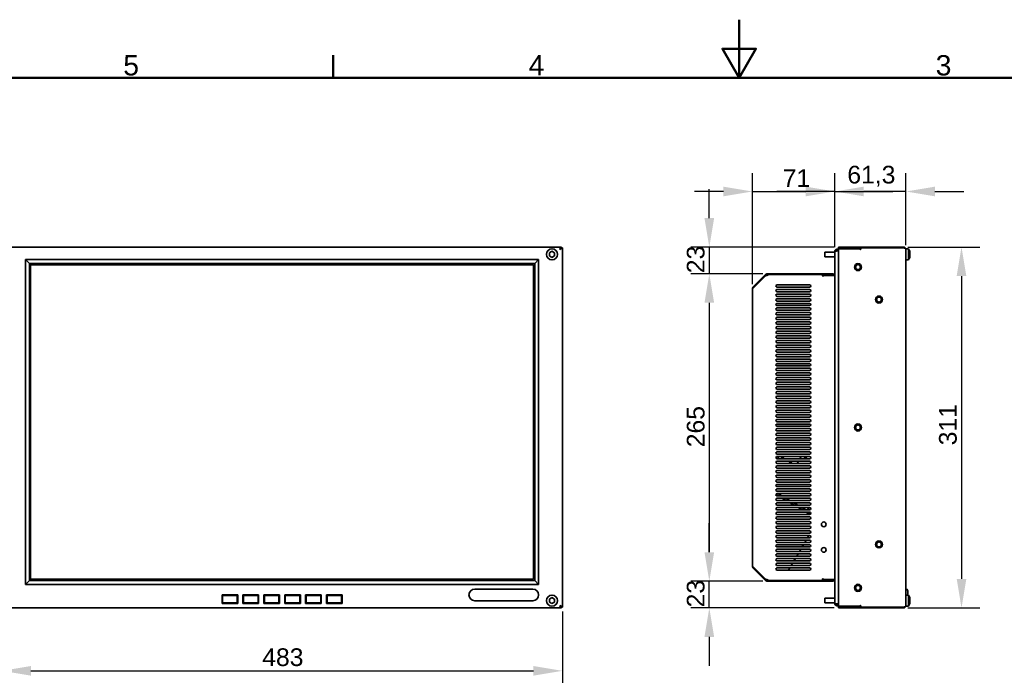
# Model space of a CAD drawing. Header units: millimetres. Extents: x 0 to 2100, y 0 to 1485.
# Tile 11 of 15: x 430 to 1278, y 920 to 1485. Entities that reach past the tile are written whole.
import ezdxf

# ---------------------------------------------------------------- set-up
doc = ezdxf.new("R2010")
doc.units = ezdxf.units.MM
doc.header["$LTSCALE"] = 5
for name, color, linetype, lineweight in [('Bemaßungen(ISO)', 7, 'Continuous', 18), ('Rahmen_0', 7, 'Continuous', 50), ('Rahmen_2', 7, 'Continuous', 50), ('Sichtbare Kanten(ISO)', 7, 'Continuous', 35)]:
    doc.layers.add(name, color=color, linetype=linetype, lineweight=lineweight)
doc.styles.add('Aktuell-BSI', font='arial.ttf')
doc.styles.add('Aktuell-ISOGroßer Text', font='arial.ttf')
doc.dimstyles.new('X.XXXGroßer Text', dxfattribs={"dimscale": 5, "dimtxt": 3.048, "dimasz": 5, "dimexe": 3.175, "dimexo": 0.75, "dimgap": 0.762, "dimtad": 1, "dimdec": 1, "dimrnd": 1e-08, "dimzin": 12, "dimtxsty": 'Aktuell-ISOGroßer Text', "dimcen": 0.09, "dimdle": 10, "dimclrd": 256, "dimclre": 256, "dimclrt": 7, "dimadec": 0, "dimazin": 3, "dimtfac": 0.656168, "dimtdec": 1, "dimtmove": 0, "dimatfit": 3, "dimfxl": 1, "dimtolj": 1, "dimlwd": 25, "dimlwe": 25, "dimarcsym": 0})

# ---------------------------------------------------------------- blocks, each defined once
blk = doc.blocks.new('Ränder Standardrahmen')
at = {"layer": 'Rahmen_0'}
blk.add_line((140, 287), (140, 290.9), dxfattribs=at)
at = {"layer": 'Rahmen_0', "flags": 128}
for points in [[(210, 297), (210, 287), (207.11, 292), (212.89, 292), (210, 287)], [(10, 10), (10, 287), (410, 287), (410, 10), (10, 10)]]:
    blk.add_lwpolyline(points, dxfattribs=at)
at = {"layer": 'Rahmen_2', "char_height": 3.5, "attachment_point": 7, "style": 'Aktuell-BSI'}
for s, insert in [('5', (103.85, 287.34)), ('4', (173.71, 287.4)), ('3', (243.86, 287.34))]:
    blk.add_mtext(s, dxfattribs=dict(at, insert=insert))
blk = doc.blocks.new('*D6')
at = {"layer": 'Bemaßungen(ISO)', "color": 250, "linetype": 'Continuous', "lineweight": 25, "true_color": 0x3f3f3f, "transparency": 16777216}
for p, q in [((414.65, 975.03), (414.65, 907.91)), ((897.65, 975.03), (897.65, 907.91)), ((439.65, 923.79), (872.65, 923.79))]:
    blk.add_line(p, q, dxfattribs=at)
at = {"layer": 'Bemaßungen(ISO)', "color": 250, "linetype": 'Continuous', "true_color": 0x3f3f3f, "transparency": 16777216}
for points in [[(439.65, 927.95), (439.65, 919.62), (414.65, 923.79)], [(872.65, 927.95), (872.65, 919.62), (897.65, 923.79)]]:
    blk.add_solid(points, dxfattribs=at)
at = {"layer": 'Defpoints', "color": 0, "linetype": 'Continuous', "transparency": 16777216}
for p in [(414.65, 978.78), (897.65, 978.78), (897.65, 923.79)]:
    blk.add_point(p, dxfattribs=at)
at = {"layer": 'Bemaßungen(ISO)', "color": 7, "linetype": 'Continuous', "lineweight": 25, "transparency": 16777216, "insert": (639.01, 943.17), "char_height": 15.24, "attachment_point": 1, "style": 'Aktuell-ISOGroßer Text'}
blk.add_mtext('\\A1;483', dxfattribs=at)
blk = doc.blocks.new('*D8')
at = {"layer": 'Bemaßungen(ISO)', "color": 250, "linetype": 'Continuous', "lineweight": 25, "true_color": 0x3f3f3f, "transparency": 16777216}
for p, q in [((1195.32, 1289.03), (1257.45, 1289.03)), ((1241.57, 1264.03), (1241.57, 1003.03)), ((1195.32, 978.03), (1257.45, 978.03))]:
    blk.add_line(p, q, dxfattribs=at)
at = {"layer": 'Bemaßungen(ISO)', "color": 250, "linetype": 'Continuous', "true_color": 0x3f3f3f, "transparency": 16777216}
for points in [[(1237.41, 1264.03), (1245.74, 1264.03), (1241.57, 1289.03)], [(1237.41, 1003.03), (1245.74, 1003.03), (1241.57, 978.03)]]:
    blk.add_solid(points, dxfattribs=at)
at = {"layer": 'Defpoints', "color": 0, "linetype": 'Continuous', "transparency": 16777216}
for p in [(1191.57, 1289.03), (1191.57, 978.03), (1241.57, 978.03)]:
    blk.add_point(p, dxfattribs=at)
at = {"layer": 'Bemaßungen(ISO)', "color": 7, "linetype": 'Continuous', "lineweight": 25, "transparency": 16777216, "insert": (1222.19, 1118.17), "char_height": 15.24, "attachment_point": 1, "rotation": 90, "style": 'Aktuell-ISOGroßer Text'}
blk.add_mtext('\\A1;311', dxfattribs=at)
blk = doc.blocks.new('*D9')
at = {"layer": 'Bemaßungen(ISO)', "color": 250, "linetype": 'Continuous', "lineweight": 25, "true_color": 0x3f3f3f, "transparency": 16777216}
for p, q in [((1132.37, 1288.88), (1132.37, 1352.81)), ((1193.67, 1290.68), (1193.67, 1352.81)), ((1107.37, 1336.93), (1082.37, 1336.93)), ((1132.37, 1336.93), (1157.37, 1336.93)), ((1168.67, 1336.93), (1157.37, 1336.93)), ((1193.67, 1336.93), (1168.67, 1336.93)), ((1218.67, 1336.93), (1243.67, 1336.93))]:
    blk.add_line(p, q, dxfattribs=at)
at = {"layer": 'Bemaßungen(ISO)', "color": 250, "linetype": 'Continuous', "true_color": 0x3f3f3f, "transparency": 16777216}
for points in [[(1107.37, 1341.1), (1107.37, 1332.77), (1132.37, 1336.93)], [(1218.67, 1341.1), (1218.67, 1332.77), (1193.67, 1336.93)]]:
    blk.add_solid(points, dxfattribs=at)
at = {"layer": 'Defpoints', "color": 0, "linetype": 'Continuous', "transparency": 16777216}
for p in [(1132.37, 1336.93), (1132.37, 1285.13), (1193.67, 1286.93)]:
    blk.add_point(p, dxfattribs=at)
at = {"layer": 'Bemaßungen(ISO)', "color": 7, "linetype": 'Continuous', "lineweight": 25, "transparency": 16777216, "insert": (1143.19, 1359.06), "char_height": 15.24, "attachment_point": 1, "style": 'Aktuell-ISOGroßer Text'}
blk.add_mtext('\\A1;61,3', dxfattribs=at)
blk = doc.blocks.new('*D10')
at = {"layer": 'Bemaßungen(ISO)', "color": 250, "linetype": 'Continuous', "lineweight": 25, "true_color": 0x3f3f3f, "transparency": 16777216}
for p, q in [((1061.37, 1256.91), (1061.37, 1352.81)), ((1132.37, 1288.88), (1132.37, 1352.81)), ((1036.37, 1336.93), (1011.37, 1336.93)), ((1061.37, 1336.93), (1086.37, 1336.93)), ((1086.37, 1336.93), (1107.37, 1336.93)), ((1132.37, 1336.93), (1107.37, 1336.93)), ((1157.37, 1336.93), (1182.37, 1336.93))]:
    blk.add_line(p, q, dxfattribs=at)
at = {"layer": 'Bemaßungen(ISO)', "color": 250, "linetype": 'Continuous', "true_color": 0x3f3f3f, "transparency": 16777216}
for points in [[(1036.37, 1341.1), (1036.37, 1332.77), (1061.37, 1336.93)], [(1157.37, 1341.1), (1157.37, 1332.77), (1132.37, 1336.93)]]:
    blk.add_solid(points, dxfattribs=at)
at = {"layer": 'Defpoints', "color": 0, "linetype": 'Continuous', "transparency": 16777216}
for p in [(1132.37, 1336.93), (1132.37, 1285.13), (1061.37, 1253.16)]:
    blk.add_point(p, dxfattribs=at)
at = {"layer": 'Bemaßungen(ISO)', "color": 7, "linetype": 'Continuous', "lineweight": 25, "transparency": 16777216, "insert": (1087.49, 1356.05), "char_height": 15.24, "attachment_point": 1, "style": 'Aktuell-ISOGroßer Text'}
blk.add_mtext('\\A1;71', dxfattribs=at)
blk = doc.blocks.new('*D11')
at = {"layer": 'Bemaßungen(ISO)', "color": 250, "linetype": 'Continuous', "lineweight": 25, "true_color": 0x3f3f3f, "transparency": 16777216}
for p, q in [((1024.24, 1314.03), (1024.24, 1339.03)), ((1131.92, 1289.03), (1008.37, 1289.03)), ((1024.24, 1289.03), (1024.24, 1266.03)), ((1070.49, 1266.03), (1008.37, 1266.03)), ((1024.24, 1241.03), (1024.24, 1216.03))]:
    blk.add_line(p, q, dxfattribs=at)
at = {"layer": 'Bemaßungen(ISO)', "color": 250, "linetype": 'Continuous', "true_color": 0x3f3f3f, "transparency": 16777216}
for points in [[(1020.08, 1314.03), (1028.41, 1314.03), (1024.24, 1289.03)], [(1020.08, 1241.03), (1028.41, 1241.03), (1024.24, 1266.03)]]:
    blk.add_solid(points, dxfattribs=at)
at = {"layer": 'Defpoints', "color": 0, "linetype": 'Continuous', "transparency": 16777216}
for p in [(1135.67, 1289.03), (1024.24, 1266.03), (1074.24, 1266.03)]:
    blk.add_point(p, dxfattribs=at)
at = {"layer": 'Bemaßungen(ISO)', "color": 7, "linetype": 'Continuous', "lineweight": 25, "transparency": 16777216, "insert": (1004.86, 1266.49), "char_height": 15.24, "attachment_point": 1, "rotation": 90, "style": 'Aktuell-ISOGroßer Text'}
blk.add_mtext('\\A1;23', dxfattribs=at)
blk = doc.blocks.new('*D12')
at = {"layer": 'Bemaßungen(ISO)', "color": 250, "linetype": 'Continuous', "lineweight": 25, "true_color": 0x3f3f3f, "transparency": 16777216}
for p, q in [((1024.24, 1026.03), (1024.24, 1051.03)), ((1070.49, 1001.03), (1008.37, 1001.03)), ((1024.24, 978.03), (1024.24, 1001.03)), ((1131.92, 978.03), (1008.37, 978.03)), ((1024.24, 953.03), (1024.24, 928.03))]:
    blk.add_line(p, q, dxfattribs=at)
at = {"layer": 'Bemaßungen(ISO)', "color": 250, "linetype": 'Continuous', "true_color": 0x3f3f3f, "transparency": 16777216}
for points in [[(1020.08, 1026.03), (1028.41, 1026.03), (1024.24, 1001.03)], [(1020.08, 953.03), (1028.41, 953.03), (1024.24, 978.03)]]:
    blk.add_solid(points, dxfattribs=at)
at = {"layer": 'Defpoints', "color": 0, "linetype": 'Continuous', "transparency": 16777216}
for p in [(1024.24, 1001.03), (1074.24, 1001.03), (1135.67, 978.03)]:
    blk.add_point(p, dxfattribs=at)
at = {"layer": 'Bemaßungen(ISO)', "color": 7, "linetype": 'Continuous', "lineweight": 25, "transparency": 16777216, "insert": (1004.86, 978.49), "char_height": 15.24, "attachment_point": 1, "rotation": 90, "style": 'Aktuell-ISOGroßer Text'}
blk.add_mtext('\\A1;23', dxfattribs=at)
blk = doc.blocks.new('*D13')
at = {"layer": 'Bemaßungen(ISO)', "color": 250, "linetype": 'Continuous', "lineweight": 25, "true_color": 0x3f3f3f, "transparency": 16777216}
for p, q in [((1070.49, 1266.03), (1008.37, 1266.03)), ((1024.24, 1241.03), (1024.24, 1026.03)), ((1070.49, 1001.03), (1008.37, 1001.03))]:
    blk.add_line(p, q, dxfattribs=at)
at = {"layer": 'Bemaßungen(ISO)', "color": 250, "linetype": 'Continuous', "true_color": 0x3f3f3f, "transparency": 16777216}
for points in [[(1020.08, 1241.03), (1028.41, 1241.03), (1024.24, 1266.03)], [(1020.08, 1026.03), (1028.41, 1026.03), (1024.24, 1001.03)]]:
    blk.add_solid(points, dxfattribs=at)
at = {"layer": 'Defpoints', "color": 0, "linetype": 'Continuous', "transparency": 16777216}
for p in [(1074.24, 1266.03), (1024.24, 1001.03), (1074.24, 1001.03)]:
    blk.add_point(p, dxfattribs=at)
at = {"layer": 'Bemaßungen(ISO)', "color": 7, "linetype": 'Continuous', "lineweight": 25, "transparency": 16777216, "insert": (1004.87, 1116.51), "char_height": 15.24, "attachment_point": 1, "rotation": 90, "style": 'Aktuell-ISOGroßer Text'}
blk.add_mtext('\\A1;265', dxfattribs=at)

msp = doc.modelspace()

# ---------------------------------------------------------------- linework, layer by layer
at = {"layer": 'Sichtbare Kanten(ISO)'}
for p, q in [((416.2, 1289.03), (896.1, 1289.03)), ((886.4, 1284.06), (888.65, 1285.36)), ((886.4, 1281.46), (886.4, 1284.06)), ((888.65, 1280.16), (886.4, 1281.46)), ((888.65, 1285.36), (890.9, 1284.06)), ((890.9, 1281.46), (888.65, 1280.16)), ((890.9, 1284.06), (890.9, 1281.46)), ((896.36, 1287.45), (895.55, 1286.93)), ((895.6, 1287.16), (895.55, 1286.93)), ((895.6, 1287.16), (895.6, 1287.74)), ((895.72, 1287.36), (895.6, 1287.74)), ((895.72, 1288.42), (895.72, 1287.36)), ((895.87, 1287.62), (895.72, 1288.42)), ((897.04, 1287.89), (895.78, 1287.45)), ((896.36, 1287.45), (895.78, 1287.45)), ((895.89, 1288.87), (895.89, 1287.68)), ((896.1, 1289.03), (895.93, 1287.77)), ((897.49, 1288.18), (895.98, 1287.89)), ((895.98, 1287.89), (897.04, 1287.89)), ((896.1, 1289.03), (896.1, 1288.17)), ((896.5, 1289.03), (896.1, 1289.03)), ((896.11, 1288.18), (897.65, 1288.28)), ((896.11, 1288.18), (897.49, 1288.18)), ((897.65, 1288.28), (896.15, 1288.28)), ((896.9, 1289.03), (896.5, 1289.03)), ((896.9, 1289.03), (896.9, 1288.28)), ((897.65, 1288.28), (897.65, 978.78)), ((1123.67, 1280.75), (1123.67, 1284.77)), ((1123.67, 1284.77), (1132.37, 1284.77)), ((1132.37, 981.93), (1132.37, 1285.13)), ((1132.37, 1284.77), (1132.37, 1285.13)), ((1132.37, 1285.13), (1132.37, 1284.77)), ((1132.37, 1285.13), (1132.37, 1285.13)), ((1133.19, 1285.55), (1132.53, 1285.94)), ((1133.39, 1285.58), (1132.53, 1285.94)), ((1133.77, 1285.63), (1132.53, 1285.94)), ((1134.24, 1285.69), (1132.99, 1286.62)), ((1132.99, 1286.62), (1133.97, 1285.64)), ((1133.67, 1287.07), (1134.24, 1285.69)), ((1133.67, 1287.07), (1134.47, 1285.73)), ((1134.47, 1287.23), (1135.67, 1287.23)), ((1134.47, 1285.73), (1134.47, 1287.23)), ((1135.67, 1285.73), (1134.47, 1285.73)), ((1134.47, 1285.66), (1135.67, 1285.66)), ((1154.17, 1289.03), (1135.67, 1289.03)), ((1135.67, 1289.03), (1135.67, 1287.53)), ((1135.67, 1287.53), (1154.17, 1287.53)), ((1135.67, 1287.48), (1153.63, 1287.48)), ((1135.67, 979.58), (1135.67, 1287.48)), ((1154.57, 1289.03), (1154.17, 1289.03)), ((1154.17, 1287.53), (1154.57, 1287.53)), ((1155.34, 1289.03), (1154.57, 1289.03)), ((1154.57, 1289.03), (1154.57, 1287.53)), ((1154.57, 1287.53), (1154.77, 1287.53)), ((1154.77, 1287.38), (1154.77, 1287.88)), ((1155.17, 1288.28), (1191.57, 1288.28)), ((1155.72, 1289.03), (1155.34, 1289.03)), ((1191.57, 1289.03), (1155.72, 1289.03)), ((1191.69, 1288.27), (1191.57, 1289.03)), ((1191.57, 1289.03), (1191.57, 1288.28)), ((1192.11, 1288.22), (1192.38, 1288.87)), ((1192.38, 1288.87), (1192.21, 1288.2)), ((1192.69, 1288.05), (1193.06, 1288.42)), ((1193.06, 1288.42), (1192.76, 1288.02)), ((1193.51, 1287.74), (1193.33, 1287.66)), ((1193.51, 1287.74), (1193.35, 1287.64)), ((1193.67, 1286.93), (1193.67, 1287.51)), ((1195.81, 1287.51), (1193.67, 1287.51)), ((1193.67, 980.13), (1193.67, 1286.93)), ((1195.81, 1278.01), (1195.81, 1287.51)), ((435.15, 1278.28), (877.15, 1278.28)), ((435.15, 1278.28), (438.45, 1274.98)), ((438.45, 1274.98), (435.15, 1278.28)), ((435.15, 998.28), (435.15, 1278.28)), ((435.15, 1278.28), (435.15, 998.28)), ((877.15, 1278.28), (435.15, 1278.28)), ((438.45, 1274.98), (873.85, 1274.98)), ((438.45, 1001.58), (438.45, 1274.98)), ((439.43, 1273.73), (872.87, 1273.73)), ((439.43, 1002.83), (439.43, 1273.73)), ((439.43, 1273.73), (439.43, 1002.83)), ((872.87, 1273.73), (439.43, 1273.73)), ((872.87, 1002.83), (872.87, 1273.73)), ((872.87, 1002.83), (872.87, 1273.73)), ((873.85, 1274.98), (877.15, 1278.28)), ((873.85, 1274.98), (877.15, 1278.28)), ((873.85, 1001.58), (873.85, 1274.98)), ((877.15, 998.28), (877.15, 1278.28)), ((877.15, 998.28), (877.15, 1278.28)), ((1123.67, 1280.75), (1132.37, 1280.75)), ((1195.81, 1278.01), (1193.67, 1278.01)), ((1061.99, 1254.65), (1072.76, 1265.42)), ((1061.99, 1253.52), (1072.76, 1264.29)), ((1072.76, 1265.42), (1073.63, 1264.55)), ((1073.08, 1265.68), (1073.7, 1264.57)), ((1073.08, 1265.68), (1073.8, 1264.59)), ((1073.44, 1265.87), (1073.85, 1264.6)), ((1073.96, 1264.63), (1073.44, 1265.87)), ((1073.83, 1265.99), (1074, 1264.63)), ((1074.1, 1264.65), (1073.83, 1265.99)), ((1074.14, 1264.66), (1074.24, 1266.03)), ((1074.24, 1266.03), (1074.24, 1264.68)), ((1120.84, 1266.03), (1074.24, 1266.03)), ((1074.24, 1264.68), (1074.4, 1264.84)), ((1075.46, 1265.28), (1121.37, 1265.28)), ((1121.77, 1264.88), (1121.77, 1264.36)), ((1121.97, 1264.53), (1121.77, 1264.53)), ((1121.97, 1266.03), (1121.97, 1264.53)), ((1122.37, 1264.53), (1121.97, 1264.53)), ((1122.37, 1266.03), (1131.37, 1266.03)), ((1131.37, 1264.53), (1122.37, 1264.53)), ((1122.92, 1264.46), (1131.77, 1264.46)), ((1131.37, 1266.03), (1131.37, 1266.03)), ((1131.37, 1266.03), (1131.37, 1264.53)), ((1131.37, 1266.03), (1131.37, 1264.53)), ((1132.37, 1264.46), (1131.77, 1264.46)), ((1132.37, 1268.98), (1132.37, 1267.03)), ((1132.37, 1265.03), (1132.37, 1264.46)), ((1082.67, 1256.53), (1110.67, 1256.53)), ((1061.37, 1013.9), (1061.37, 1253.16)), ((1061.41, 1253.57), (1061.8, 1253.47)), ((1061.41, 1253.57), (1061.87, 1253.48)), ((1061.53, 1253.97), (1062.13, 1253.66)), ((1062.17, 1253.7), (1061.53, 1253.97)), ((1061.73, 1254.33), (1062.33, 1253.86)), ((1062.37, 1253.9), (1061.73, 1254.33)), ((1062.51, 1254.04), (1061.99, 1254.65)), ((1061.99, 1254.65), (1062.55, 1254.08)), ((1110.67, 1254.53), (1082.67, 1254.53)), ((1082.67, 1252.53), (1110.67, 1252.53)), ((1110.67, 1250.53), (1082.67, 1250.53)), ((1082.67, 1248.53), (1110.67, 1248.53)), ((1110.67, 1246.53), (1082.67, 1246.53)), ((1082.67, 1244.53), (1110.67, 1244.53)), ((1110.67, 1242.53), (1082.67, 1242.53)), ((1082.67, 1240.53), (1110.67, 1240.53)), ((1110.67, 1238.53), (1082.67, 1238.53)), ((1082.67, 1236.53), (1110.67, 1236.53)), ((1110.67, 1234.53), (1082.67, 1234.53)), ((1082.67, 1232.53), (1110.67, 1232.53)), ((1110.67, 1230.53), (1082.67, 1230.53)), ((1082.67, 1228.53), (1110.67, 1228.53)), ((1110.67, 1226.53), (1082.67, 1226.53)), ((1082.67, 1224.53), (1110.67, 1224.53)), ((1110.67, 1222.53), (1082.67, 1222.53)), ((1082.67, 1220.53), (1110.67, 1220.53)), ((1110.67, 1218.53), (1082.67, 1218.53)), ((1082.67, 1216.53), (1110.67, 1216.53)), ((1110.67, 1214.53), (1082.67, 1214.53)), ((1082.67, 1212.53), (1110.67, 1212.53)), ((1110.67, 1210.53), (1082.67, 1210.53)), ((1082.67, 1208.53), (1110.67, 1208.53)), ((1110.67, 1206.53), (1082.67, 1206.53)), ((1082.67, 1204.53), (1110.67, 1204.53)), ((1110.67, 1202.53), (1082.67, 1202.53)), ((1082.67, 1200.53), (1110.67, 1200.53)), ((1110.67, 1198.53), (1082.67, 1198.53)), ((1082.67, 1196.53), (1110.67, 1196.53)), ((1110.67, 1194.53), (1082.67, 1194.53)), ((1082.67, 1192.53), (1110.67, 1192.53)), ((1110.67, 1190.53), (1082.67, 1190.53)), ((1082.67, 1188.53), (1110.67, 1188.53)), ((1110.67, 1186.53), (1082.67, 1186.53)), ((1082.67, 1184.53), (1110.67, 1184.53)), ((1110.67, 1182.53), (1082.67, 1182.53)), ((1082.67, 1180.53), (1110.67, 1180.53)), ((1110.67, 1178.53), (1082.67, 1178.53)), ((1082.67, 1176.53), (1110.67, 1176.53)), ((1110.67, 1174.53), (1082.67, 1174.53)), ((1082.67, 1172.53), (1110.67, 1172.53)), ((1110.67, 1170.53), (1082.67, 1170.53)), ((1082.67, 1168.53), (1110.67, 1168.53)), ((1110.67, 1166.53), (1082.67, 1166.53)), ((1082.67, 1164.53), (1110.67, 1164.53)), ((1110.67, 1162.53), (1082.67, 1162.53)), ((1082.67, 1160.53), (1110.67, 1160.53)), ((1110.67, 1158.53), (1082.67, 1158.53)), ((1082.67, 1156.53), (1110.67, 1156.53)), ((1110.67, 1154.53), (1082.67, 1154.53)), ((1082.67, 1152.53), (1110.67, 1152.53)), ((1110.67, 1150.53), (1082.67, 1150.53)), ((1082.67, 1148.53), (1110.67, 1148.53)), ((1110.67, 1146.53), (1082.67, 1146.53)), ((1082.67, 1144.53), (1110.67, 1144.53)), ((1110.67, 1142.53), (1082.67, 1142.53)), ((1082.67, 1140.53), (1110.67, 1140.53)), ((1110.67, 1138.53), (1082.67, 1138.53)), ((1082.67, 1136.53), (1110.67, 1136.53)), ((1110.67, 1134.53), (1082.67, 1134.53)), ((1082.67, 1132.53), (1110.67, 1132.53)), ((1110.67, 1130.53), (1082.67, 1130.53)), ((1082.67, 1128.53), (1110.67, 1128.53)), ((1110.67, 1126.53), (1082.67, 1126.53)), ((1082.67, 1124.53), (1110.67, 1124.53)), ((1110.67, 1122.53), (1082.67, 1122.53)), ((1082.67, 1120.53), (1110.67, 1120.53)), ((1110.67, 1118.53), (1082.67, 1118.53)), ((1082.67, 1116.53), (1110.67, 1116.53)), ((1110.67, 1114.53), (1082.67, 1114.53)), ((1082.67, 1112.53), (1110.67, 1112.53)), ((1110.67, 1110.53), (1082.67, 1110.53)), ((1082.67, 1108.53), (1110.67, 1108.53)), ((1110.67, 1106.53), (1082.67, 1106.53)), ((1082.67, 1104.53), (1110.67, 1104.53)), ((1084.28, 1108.53), (1083.13, 1106.53)), ((1085.51, 1108.53), (1088.97, 1106.53)), ((1092.44, 1104.53), (1095.9, 1102.53)), ((1099.93, 1102.53), (1101.08, 1104.53)), ((1102.24, 1106.53), (1103.39, 1108.53)), ((1108.97, 1106.53), (1105.51, 1108.53)), ((1110.67, 1102.53), (1082.67, 1102.53)), ((1082.67, 1100.53), (1110.67, 1100.53)), ((1110.67, 1098.53), (1082.67, 1098.53)), ((1082.67, 1096.53), (1110.67, 1096.53)), ((1110.67, 1094.53), (1082.67, 1094.53)), ((1098.99, 1100.53), (1099.01, 1100.45)), ((1082.67, 1092.53), (1110.67, 1092.53)), ((1110.67, 1090.53), (1082.67, 1090.53)), ((1082.67, 1088.53), (1110.67, 1088.53)), ((1110.67, 1086.53), (1082.67, 1086.53)), ((1082.67, 1084.53), (1110.67, 1084.53)), ((1110.67, 1082.53), (1082.67, 1082.53)), ((1082.67, 1080.53), (1110.67, 1080.53)), ((1110.67, 1078.53), (1082.67, 1078.53)), ((1081.68, 1075.64), (1083.6, 1074.53)), ((1081.68, 1075.59), (1083.5, 1074.53)), ((1082.67, 1076.53), (1110.67, 1076.53)), ((1110.67, 1074.53), (1082.67, 1074.53)), ((1082.67, 1072.53), (1110.67, 1072.53)), ((1110.67, 1070.53), (1082.67, 1070.53)), ((1086.6, 1074.53), (1083.13, 1076.53)), ((1086.96, 1072.53), (1090.43, 1070.53)), ((1087.06, 1072.53), (1090.53, 1070.53)), ((1093.53, 1070.53), (1090.06, 1072.53)), ((1082.67, 1068.53), (1110.67, 1068.53)), ((1110.67, 1066.53), (1082.67, 1066.53)), ((1082.67, 1064.53), (1110.67, 1064.53)), ((1110.67, 1062.53), (1082.67, 1062.53)), ((1093.89, 1068.53), (1097.35, 1066.53)), ((1093.99, 1068.53), (1097.45, 1066.53)), ((1100.45, 1066.53), (1096.99, 1068.53)), ((1100.82, 1064.53), (1104.28, 1062.53)), ((1100.92, 1064.53), (1104.38, 1062.53)), ((1107.38, 1062.53), (1103.92, 1064.53)), ((1109.25, 1063.19), (1108.88, 1062.53)), ((1109.25, 1063.19), (1110.03, 1064.53)), ((1110.38, 1062.53), (1109.25, 1063.19)), ((1110.42, 1064.53), (1111.63, 1063.84)), ((1082.67, 1060.53), (1110.67, 1060.53)), ((1110.67, 1058.53), (1082.67, 1058.53)), ((1082.67, 1056.53), (1110.67, 1056.53)), ((1110.67, 1054.53), (1082.67, 1054.53)), ((1082.67, 1052.53), (1110.67, 1052.53)), ((1107.75, 1060.53), (1111.07, 1058.62)), ((1107.85, 1060.53), (1111.12, 1058.64)), ((1111.41, 1060.21), (1110.89, 1060.51)), ((1110.67, 1050.53), (1082.67, 1050.53)), ((1082.67, 1048.53), (1110.67, 1048.53)), ((1110.67, 1046.53), (1082.67, 1046.53)), ((1082.67, 1044.53), (1110.67, 1044.53)), ((1110.67, 1042.53), (1082.67, 1042.53)), ((1082.67, 1040.53), (1110.67, 1040.53)), ((1110.67, 1038.53), (1082.67, 1038.53)), ((1082.67, 1036.53), (1110.67, 1036.53)), ((1107.62, 1036.53), (1106.46, 1034.53)), ((1109.93, 1040.53), (1108.77, 1038.53)), ((1111.67, 1043.56), (1111.15, 1042.65)), ((1110.67, 1034.53), (1082.67, 1034.53)), ((1082.67, 1032.53), (1110.67, 1032.53)), ((1110.67, 1030.53), (1082.67, 1030.53)), ((1082.67, 1028.53), (1110.67, 1028.53)), ((1103, 1028.53), (1101.84, 1026.53)), ((1105.31, 1032.53), (1104.15, 1030.53)), ((1110.67, 1026.53), (1082.67, 1026.53)), ((1082.67, 1024.53), (1110.67, 1024.53)), ((1110.67, 1022.53), (1082.67, 1022.53)), ((1082.67, 1020.53), (1110.67, 1020.53)), ((1110.67, 1018.53), (1082.67, 1018.53)), ((1098.38, 1020.53), (1097.22, 1018.53)), ((1100.69, 1024.53), (1099.53, 1022.53)), ((1061.8, 1013.6), (1061.41, 1013.49)), ((1061.86, 1013.58), (1061.41, 1013.49)), ((1061.41, 1013.49), (1061.96, 1013.56)), ((1062.17, 1013.37), (1061.53, 1013.1)), ((1061.53, 1013.1), (1062.22, 1013.32)), ((1061.73, 1012.74), (1062.37, 1013.17)), ((1061.99, 1013.55), (1072.76, 1002.78)), ((1061.99, 1012.42), (1062.51, 1013.03)), ((1062.55, 1012.98), (1061.99, 1012.42)), ((1061.99, 1012.42), (1072.76, 1001.65)), ((1082.67, 1016.53), (1110.67, 1016.53)), ((1110.67, 1014.53), (1082.67, 1014.53)), ((1082.67, 1012.53), (1110.67, 1012.53)), ((1110.67, 1010.53), (1082.67, 1010.53)), ((1093.76, 1012.53), (1092.6, 1010.53)), ((1096.07, 1016.53), (1094.91, 1014.53)), ((438.45, 1001.58), (435.15, 998.28)), ((435.15, 998.28), (438.45, 1001.58)), ((873.85, 1001.58), (438.45, 1001.58)), ((439.43, 1002.83), (872.87, 1002.83)), ((439.43, 1002.83), (872.87, 1002.83)), ((877.15, 998.28), (873.85, 1001.58)), ((877.15, 998.28), (873.85, 1001.58)), ((1073.63, 1002.52), (1072.76, 1001.65)), ((1073.74, 1002.49), (1072.76, 1001.65)), ((1073.8, 1002.48), (1073.08, 1001.39)), ((1073.91, 1002.45), (1073.08, 1001.39)), ((1073.44, 1001.19), (1073.96, 1002.44)), ((1074.06, 1002.42), (1073.44, 1001.19)), ((1073.83, 1002.47), (1074.24, 1002.38)), ((1073.83, 1001.07), (1074.1, 1002.41)), ((1073.83, 1001.07), (1074.2, 1002.39)), ((1074.24, 1002.38), (1074.24, 1001.03)), ((1074.4, 1002.22), (1074.24, 1002.38)), ((1075.46, 1001.78), (1121.37, 1001.78)), ((1121.77, 1002.18), (1121.77, 1002.7)), ((1121.77, 1002.53), (1121.97, 1002.53)), ((1121.97, 1002.53), (1122.37, 1002.53)), ((1121.97, 1002.53), (1121.97, 1001.03)), ((1122.37, 1002.53), (1131.37, 1002.53)), ((1122.92, 1002.6), (1131.77, 1002.6)), ((1131.37, 1002.53), (1131.37, 1001.03)), ((1132.37, 1002.6), (1131.77, 1002.6)), ((1132.37, 1002.6), (1132.37, 1002.03)), ((877.15, 998.28), (435.15, 998.28)), ((435.15, 998.28), (877.15, 998.28)), ((872.15, 994.23), (822.15, 994.23)), ((1074.24, 1001.03), (1120.84, 1001.03)), ((1120.84, 1001.03), (1121.21, 1001.03)), ((1121.97, 1001.03), (1121.21, 1001.03)), ((1122.37, 1001.03), (1121.97, 1001.03)), ((1131.37, 1001.03), (1122.37, 1001.03)), ((1132.37, 1000.03), (1132.37, 998.08)), ((1193.77, 994.23), (1193.67, 994.23)), ((1195.27, 989.06), (1195.27, 992.73)), ((604.4, 989.33), (604.4, 981.83)), ((617.9, 989.33), (604.4, 989.33)), ((617.4, 988.83), (604.9, 988.83)), ((604.9, 982.33), (604.9, 988.83)), ((617.4, 988.83), (617.4, 982.33)), ((617.9, 981.83), (617.9, 989.33)), ((635.9, 989.33), (622.4, 989.33)), ((622.4, 989.33), (622.4, 981.83)), ((635.4, 988.83), (622.9, 988.83)), ((622.9, 982.33), (622.9, 988.83)), ((635.4, 988.83), (635.4, 982.33)), ((635.9, 981.83), (635.9, 989.33)), ((640.4, 989.33), (640.4, 981.83)), ((653.9, 989.33), (640.4, 989.33)), ((653.4, 988.83), (640.9, 988.83)), ((640.9, 982.33), (640.9, 988.83)), ((643.15, 989.33), (643.15, 988.83)), ((645.15, 988.83), (645.15, 989.33)), ((647.15, 989.33), (647.15, 988.83)), ((649.15, 988.83), (649.15, 989.33)), ((651.15, 989.33), (651.15, 988.83)), ((653.15, 988.83), (653.15, 989.33)), ((653.4, 988.83), (653.4, 982.33)), ((653.9, 981.83), (653.9, 989.33)), ((671.9, 989.33), (658.4, 989.33)), ((658.4, 989.33), (658.4, 981.83)), ((671.4, 988.83), (658.9, 988.83)), ((658.9, 982.33), (658.9, 988.83)), ((659.15, 989.33), (659.15, 988.83)), ((661.15, 988.83), (661.15, 989.33)), ((663.15, 989.33), (663.15, 988.83)), ((665.15, 988.83), (665.15, 989.33)), ((667.15, 989.33), (667.15, 988.83)), ((669.15, 988.83), (669.15, 989.33)), ((671.4, 988.83), (671.4, 982.33)), ((671.9, 981.83), (671.9, 989.33)), ((676.4, 989.33), (676.4, 981.83)), ((689.9, 989.33), (676.4, 989.33)), ((689.4, 988.83), (676.9, 988.83)), ((676.9, 982.33), (676.9, 988.83)), ((689.4, 988.83), (689.4, 982.33)), ((689.9, 981.83), (689.9, 989.33)), ((707.9, 989.33), (694.4, 989.33)), ((694.4, 989.33), (694.4, 981.83)), ((707.4, 988.83), (694.9, 988.83)), ((694.9, 982.33), (694.9, 988.83)), ((707.4, 988.83), (707.4, 982.33)), ((707.9, 981.83), (707.9, 989.33)), ((822.15, 984.23), (872.15, 984.23)), ((886.4, 985.61), (888.65, 986.91)), ((886.4, 983.01), (886.4, 985.61)), ((888.65, 986.91), (890.9, 985.61)), ((890.9, 985.61), (890.9, 983.01)), ((1123.67, 982.3), (1123.67, 986.32)), ((1123.67, 986.32), (1132.37, 986.32)), ((1195.81, 989.06), (1193.67, 989.06)), ((1195.81, 979.56), (1195.81, 989.06)), ((1195.97, 988.83), (1195.97, 988.83)), ((1195.97, 988.83), (1195.97, 988.83)), ((896.1, 978.03), (416.2, 978.03)), ((604.4, 981.83), (617.9, 981.83)), ((604.9, 982.33), (617.4, 982.33)), ((622.4, 981.83), (635.9, 981.83)), ((622.9, 982.33), (635.4, 982.33)), ((640.4, 981.83), (653.9, 981.83)), ((640.9, 982.33), (653.4, 982.33)), ((658.4, 981.83), (671.9, 981.83)), ((658.9, 982.33), (671.4, 982.33)), ((676.4, 981.83), (689.9, 981.83)), ((676.9, 982.33), (689.4, 982.33)), ((694.4, 981.83), (707.9, 981.83)), ((694.9, 982.33), (707.4, 982.33)), ((888.65, 981.71), (886.4, 983.01)), ((890.9, 983.01), (888.65, 981.71)), ((895.6, 979.33), (895.55, 980.13)), ((895.78, 979.62), (895.55, 980.13)), ((895.72, 978.65), (895.6, 979.9)), ((895.6, 979.33), (895.6, 979.9)), ((895.89, 978.19), (895.72, 979.71)), ((895.72, 979.71), (895.72, 978.65)), ((895.78, 979.62), (896.36, 979.62)), ((895.89, 979.38), (895.89, 978.19)), ((895.93, 979.29), (896.1, 978.03)), ((895.98, 979.18), (896.36, 979.62)), ((897.04, 979.18), (895.98, 979.18)), ((895.98, 979.18), (897.49, 978.89)), ((896.1, 978.9), (896.1, 978.03)), ((896.1, 978.03), (896.5, 978.03)), ((897.49, 978.89), (896.11, 978.89)), ((897.49, 978.89), (896.15, 978.78)), ((897.65, 978.78), (896.15, 978.78)), ((896.5, 978.03), (896.9, 978.03)), ((896.9, 978.78), (896.9, 978.03)), ((1123.67, 982.3), (1132.37, 982.3)), ((1132.37, 982.3), (1132.37, 981.93)), ((1132.37, 981.93), (1132.37, 982.3)), ((1132.53, 981.13), (1133.39, 981.49)), ((1132.53, 981.13), (1133.77, 981.44)), ((1133.97, 981.43), (1132.99, 980.45)), ((1132.99, 980.45), (1134.24, 981.38)), ((1134.47, 981.4), (1133.67, 981.45)), ((1134.24, 981.38), (1133.67, 979.99)), ((1134.24, 981.38), (1134.47, 979.83)), ((1134.47, 981.4), (1135.67, 981.4)), ((1134.47, 981.33), (1134.47, 979.83)), ((1135.67, 981.33), (1134.47, 981.33)), ((1134.47, 979.83), (1135.67, 979.83)), ((1153.63, 979.58), (1135.67, 979.58)), ((1154.17, 979.53), (1135.67, 979.53)), ((1135.67, 979.53), (1135.67, 978.03)), ((1135.67, 978.03), (1154.17, 978.03)), ((1154.57, 979.53), (1154.17, 979.53)), ((1154.17, 978.03), (1154.57, 978.03)), ((1154.77, 979.53), (1154.57, 979.53)), ((1154.57, 979.53), (1154.57, 978.03)), ((1154.57, 978.03), (1155.34, 978.03)), ((1154.77, 979.18), (1154.77, 979.68)), ((1191.57, 978.78), (1155.17, 978.78)), ((1155.34, 978.03), (1155.72, 978.03)), ((1155.72, 978.03), (1191.57, 978.03)), ((1191.57, 978.78), (1192.38, 978.89)), ((1191.57, 978.03), (1191.69, 978.8)), ((1191.57, 978.03), (1191.57, 978.78)), ((1192.38, 978.19), (1192.1, 978.85)), ((1192.62, 978.98), (1193.06, 978.65)), ((1193.06, 978.65), (1192.7, 979.01)), ((1192.77, 979.04), (1193.06, 978.65)), ((1193.33, 979.41), (1193.51, 979.33)), ((1193.35, 979.43), (1193.51, 979.33)), ((1193.67, 979.56), (1193.67, 980.13)), ((1195.81, 979.56), (1193.67, 979.56))]:
    msp.add_line(p, q, dxfattribs=at)
for centre, radius in [((888.65, 1282.76), 4.75), ((1152.37, 1271.76), 3.05), ((1152.37, 1271.76), 2.15), ((1170.47, 1243.78), 3.05), ((1170.47, 1243.78), 2.15), ((1152.37, 1133.53), 3.05), ((1152.37, 1133.53), 2.15), ((1122.87, 1050.03), 2.05), ((1170.47, 1032.78), 3.05), ((1122.87, 1028.03), 2.05), ((1170.47, 1032.78), 2.15), ((1152.37, 995.31), 3.05), ((1152.37, 995.31), 2.15), ((888.65, 984.31), 4.75)]:
    msp.add_circle(centre, radius, dxfattribs=at)
for centre, radius, start, end in [((1134.47, 1285.13), 2.1, 157.5, 180), ((1134.47, 1285.13), 2.1, 135, 157.5), ((1134.47, 1285.13), 2.1, 112.5, 135), ((1134.47, 1285.13), 2.1, 90, 112.5), ((1134.47, 1285.13), 0.6, 112.5, 120.95211), ((1134.47, 1285.13), 0.6, 90, 112.5), ((1153.63, 1287.08), 0.4, 22.02431, 90), ((1154.37, 1287.38), 0.4, 202.02431, 0), ((1155.17, 1287.88), 0.4, 90, 180), ((1191.57, 1286.93), 2.1, 67.5, 90), ((1191.57, 1286.93), 2.1, 45, 67.5), ((1191.57, 1286.93), 2.1, 22.5, 45), ((1191.57, 1286.93), 2.1, 0, 22.5), ((1189.37, 1282.76), 8, 18.95101, 36.42357), ((1189.37, 1282.76), 7.68, 350.25811, 9.74189), ((1189.37, 1282.76), 8, 323.57643, 341.04899), ((1074.24, 1263.93), 2.1, 123.75, 135), ((1074.24, 1263.93), 2.1, 112.5, 123.75), ((1074.24, 1263.93), 2.1, 101.25, 112.5), ((1074.24, 1263.93), 2.1, 90, 101.25), ((1075.46, 1263.78), 1.5, 90, 135), ((1121.37, 1264.88), 0.4, 0, 90), ((1122.17, 1264.36), 0.4, 180, 337.97569), ((1122.92, 1264.06), 0.4, 90, 157.97569), ((1082.67, 1255.53), 1, 89.96152, 270), ((1110.67, 1255.53), 1, 270, 90), ((1063.47, 1253.16), 2.1, 168.75, 180), ((1063.47, 1253.16), 2.1, 157.5, 168.75), ((1063.47, 1253.16), 2.1, 146.25, 157.5), ((1063.47, 1253.16), 2.1, 135, 146.25), ((1082.67, 1251.53), 1, 89.96152, 270), ((1082.67, 1247.53), 1, 89.96152, 270), ((1110.67, 1251.53), 1, 270, 90), ((1110.67, 1247.53), 1, 270, 90), ((1082.67, 1243.53), 1, 89.96152, 270), ((1082.67, 1239.53), 1, 89.96152, 270), ((1110.67, 1243.53), 1, 270, 90), ((1110.67, 1239.53), 1, 270, 90), ((1082.67, 1235.53), 1, 89.96152, 270), ((1082.67, 1231.53), 1, 89.96152, 270), ((1110.67, 1235.53), 1, 270, 90), ((1110.67, 1231.53), 1, 270, 90), ((1082.67, 1227.53), 1, 89.96152, 270), ((1082.67, 1223.53), 1, 89.96152, 270), ((1110.67, 1227.53), 1, 270, 90), ((1110.67, 1223.53), 1, 270, 90), ((1082.67, 1219.53), 1, 89.96152, 270), ((1082.67, 1215.53), 1, 89.96152, 270), ((1110.67, 1219.53), 1, 270, 90), ((1110.67, 1215.53), 1, 270, 90), ((1082.67, 1211.53), 1, 89.96152, 270), ((1082.67, 1207.53), 1, 89.96152, 270), ((1110.67, 1211.53), 1, 270, 90), ((1110.67, 1207.53), 1, 270, 90), ((1082.67, 1203.53), 1, 89.96152, 270), ((1082.67, 1199.53), 1, 89.96152, 270), ((1082.67, 1195.53), 1, 89.96152, 270), ((1110.67, 1203.53), 1, 270, 90), ((1110.67, 1199.53), 1, 270, 90), ((1110.67, 1195.53), 1, 270, 90), ((1082.67, 1191.53), 1, 89.96152, 270), ((1082.67, 1187.53), 1, 89.96152, 270), ((1110.67, 1191.53), 1, 270, 90), ((1110.67, 1187.53), 1, 270, 90), ((1082.67, 1183.53), 1, 89.96152, 270), ((1082.67, 1179.53), 1, 89.96152, 270), ((1110.67, 1183.53), 1, 270, 90), ((1110.67, 1179.53), 1, 270, 90), ((1082.67, 1175.53), 1, 89.96152, 270), ((1082.67, 1171.53), 1, 89.96152, 270), ((1110.67, 1175.53), 1, 270, 90), ((1110.67, 1171.53), 1, 270, 90), ((1082.67, 1167.53), 1, 89.96152, 270), ((1082.67, 1163.53), 1, 89.96152, 270), ((1110.67, 1167.53), 1, 270, 90), ((1110.67, 1163.53), 1, 270, 90), ((1082.67, 1159.53), 1, 89.96152, 270), ((1082.67, 1155.53), 1, 89.96152, 270), ((1110.67, 1159.53), 1, 270, 90), ((1110.67, 1155.53), 1, 270, 90), ((1082.67, 1151.53), 1, 89.96152, 270), ((1082.67, 1147.53), 1, 89.96152, 270), ((1110.67, 1151.53), 1, 270, 90), ((1110.67, 1147.53), 1, 270, 90), ((1082.67, 1143.53), 1, 89.96152, 270), ((1082.67, 1139.53), 1, 89.96152, 270), ((1110.67, 1143.53), 1, 270, 90), ((1110.67, 1139.53), 1, 270, 90), ((1082.67, 1135.53), 1, 89.96152, 270), ((1082.67, 1131.53), 1, 89.96152, 270), ((1082.67, 1127.53), 1, 89.96152, 270), ((1110.67, 1135.53), 1, 270, 90), ((1110.67, 1131.53), 1, 270, 90), ((1110.67, 1127.53), 1, 270, 90), ((1082.67, 1123.53), 1, 89.96152, 270), ((1082.67, 1119.53), 1, 89.96152, 270), ((1110.67, 1123.53), 1, 270, 90), ((1110.67, 1119.53), 1, 270, 90), ((1082.67, 1115.53), 1, 89.96152, 270), ((1082.67, 1111.53), 1, 89.96152, 270), ((1110.67, 1115.53), 1, 270, 90), ((1110.67, 1111.53), 1, 270, 90), ((1082.67, 1107.53), 1, 89.96152, 270), ((1082.67, 1103.53), 1, 89.96152, 270), ((1110.67, 1107.53), 1, 270, 90), ((1110.67, 1103.53), 1, 270, 90), ((1082.67, 1099.53), 1, 89.96152, 270), ((1082.67, 1095.53), 1, 89.96152, 270), ((1110.67, 1099.53), 1, 270, 90), ((1110.67, 1095.53), 1, 270, 90), ((1082.67, 1091.53), 1, 89.96152, 270), ((1082.67, 1087.53), 1, 89.96152, 270), ((1110.67, 1091.53), 1, 270, 90), ((1110.67, 1087.53), 1, 270, 90), ((1082.67, 1083.53), 1, 89.96152, 270), ((1082.67, 1079.53), 1, 89.96152, 270), ((1110.67, 1083.53), 1, 270, 90), ((1110.67, 1079.53), 1, 270, 90), ((1082.67, 1075.53), 1, 89.96152, 270), ((1082.67, 1071.53), 1, 89.96152, 270), ((1110.67, 1075.53), 1, 270, 90), ((1110.67, 1071.53), 1, 270, 90), ((1082.67, 1067.53), 1, 89.96152, 270), ((1082.67, 1063.53), 1, 89.96152, 270), ((1110.67, 1067.53), 1, 270, 90), ((1110.67, 1063.53), 1, 270, 90), ((1082.67, 1059.53), 1, 89.96152, 270), ((1082.67, 1055.53), 1, 89.96152, 270), ((1082.67, 1051.53), 1, 89.96152, 270), ((1110.67, 1059.53), 1, 270, 90), ((1110.67, 1055.53), 1, 270, 90), ((1110.67, 1051.53), 1, 270, 90), ((1082.67, 1047.53), 1, 89.96152, 270), ((1082.67, 1043.53), 1, 89.96152, 270), ((1110.67, 1047.53), 1, 270, 90), ((1110.67, 1043.53), 1, 270, 90), ((1082.67, 1039.53), 1, 89.96152, 270), ((1082.67, 1035.53), 1, 89.96152, 270), ((1110.67, 1039.53), 1, 270, 90), ((1110.67, 1035.53), 1, 270, 90), ((1082.67, 1031.53), 1, 89.96152, 270), ((1082.67, 1027.53), 1, 89.96152, 270), ((1110.67, 1031.53), 1, 270, 90), ((1110.67, 1027.53), 1, 270, 90), ((1082.67, 1023.53), 1, 89.96152, 270), ((1082.67, 1019.53), 1, 89.96152, 270), ((1110.67, 1023.53), 1, 270, 90), ((1110.67, 1019.53), 1, 270, 90), ((1063.47, 1013.9), 2.1, 180.00001, 191.25), ((1063.47, 1013.9), 2.1, 191.25, 202.5), ((1063.47, 1013.9), 2.1, 202.5, 213.75), ((1063.47, 1013.9), 2.1, 213.75, 225.00001), ((1082.67, 1015.53), 1, 89.96152, 270), ((1082.67, 1011.53), 1, 89.96152, 270), ((1110.67, 1015.53), 1, 270, 90), ((1110.67, 1011.53), 1, 270, 90), ((1074.24, 1003.13), 2.1, 225, 236.25), ((1074.24, 1003.13), 2.1, 236.25, 247.5), ((1074.24, 1003.13), 2.1, 247.5, 258.75), ((1075.46, 1003.28), 1.5, 225, 270), ((1121.37, 1002.18), 0.4, 270, 0), ((1122.17, 1002.7), 0.4, 22.02431, 180), ((1122.92, 1003), 0.4, 202.02431, 270), ((822.15, 989.23), 5, 90, 270), ((872.15, 989.23), 5, 270, 90), ((1074.24, 1003.13), 2.1, 258.75, 270), ((1193.77, 992.73), 1.5, 0, 90), ((1189.37, 984.31), 8, 18.95101, 36.42357), ((1189.37, 984.31), 7.68, 350.25811, 9.74189), ((1134.47, 981.93), 2.1, 180.00001, 202.5), ((1134.47, 981.93), 2.1, 202.5, 225), ((1134.47, 981.93), 2.1, 225, 247.5), ((1134.47, 981.93), 2.1, 247.5, 270), ((1134.47, 981.93), 0.6, 238.89827, 247.5), ((1134.47, 981.93), 0.6, 247.5, 270), ((1153.63, 979.98), 0.4, 270, 337.97569), ((1154.37, 979.68), 0.4, 0, 157.97569), ((1155.17, 979.18), 0.4, 180, 270), ((1191.57, 980.13), 2.1, 270, 292.5), ((1191.57, 980.13), 2.1, 292.5, 315), ((1191.57, 980.13), 2.1, 315, 337.5), ((1191.57, 980.13), 2.1, 337.5, 0), ((1189.37, 984.31), 8, 323.57643, 341.04899)]:
    msp.add_arc(centre, radius, start, end, dxfattribs=at)
for centre, major_axis, ratio, start_param, end_param in [((895.6, 1286.93), (-0.1, -2.1), 0.01989, 4.320648, 4.713347), ((895.55, 1287.45), (-0.57, -1.35), 0.145014, 1.239072, 1.631771), ((895.72, 1286.93), (0.22, 2.1), 0.10375, 0.796401, 1.1891), ((895.6, 1286.93), (0.296, 0.598), 0.160544, 0.864786, 1.257485), ((895.89, 1286.93), (0.19, 2.1), 0.203597, 0.41075, 0.803449), ((895.72, 1286.93), (0.406, 0.578), 0.39645, 0.955744, 1.057041), ((895.55, 1287.89), (0.48, 1.13), 0.32069, 4.453802, 4.846501), ((895.89, 1286.93), (-0.22, -2.1), 0.239416, 3.167059, 3.559758), ((895.55, 1288.18), (0.396, 0.724), 0.622588, 4.648048, 5.040747), ((895.55, 1288.28), (0.6, 0), 0.447553, 5.890486, 6.283185), ((895.55, 1287.45), (-2.09, -1.09), 0.165186, 1.877568, 2.270267), ((895.55, 1287.89), (-2.1, -0.58), 0.240494, 2.290277, 2.682976), ((895.55, 1288.18), (-2.1, -0.1), 0.117852, 2.743045, 3.135744), ((1134.47, 1285.13), (-2.1, 0), 0.252043, 5.890486, 6.283185), ((1134.47, 1285.34), (2.1, 0.18), 0.196043, 2.339521, 2.73222), ((1134.47, 1285.51), (2.1, 0.21), 0.099925, 1.953305, 2.346004), ((1134.47, 1285.62), (-2.1, -0.1), 0.019145, 4.711502, 5.104201), ((1191.57, 1288.18), (-2.1, 0.25), 0.048259, 4.325405, 4.718104), ((1191.57, 1288.18), (2.1, -0.72), 0.12496, 0.828157, 1.220856), ((1191.57, 1287.45), (2.08, -0.57), 0.476254, 0.522621, 0.91532), ((1191.57, 1287.45), (2.06, -0.75), 0.545134, 0.195777, 0.588477), ((1189.37, 1284.71), (7.68, 0), 0.5, 6.113157, 6.453213), ((1189.37, 1280.81), (7.68, 0), 0.5, 6.113157, 6.453213), ((1074.24, 1264.29), (-2.1, -0.41), 0.182065, 5.265858, 5.462208), ((1074.24, 1264.5), (2.1, 0.5), 0.092965, 1.941246, 2.137596), ((1074.24, 1264.6), (-2.1, -0.49), 0.043795, 4.898556, 5.094905), ((1074.24, 1264.6), (2.1, 0.43), 0.038848, 1.562883, 1.759232), ((1120.84, 1266.03), (-0.4, 0), 0.00001, 3.615171, 4.746071), ((1121.57, 1266.03), (-0.4, 0), 0.00001, 0.473577, 3.208835), ((1122.37, 1266.03), (-0.4, 0), 0.00001, 4.74607, 6.350427), ((1132.37, 1265.03), (0, -2), 0.00001, 3.223982, 4.712389), ((1063.47, 1253.16), (-2.1, 0), 0.238095, 6.086836, 6.283185), ((1063.47, 1253.36), (-2.1, -0.19), 0.209832, 5.871251, 6.0676), ((1063.47, 1253.44), (-2.1, -0.25), 0.172986, 5.673227, 5.869576), ((1063.47, 1253.52), (-2.1, -0.28), 0.128537, 5.480692, 5.677042), ((1063.47, 1013.9), (2.1, 0), 0.238095, 3.141593, 3.337942), ((1063.47, 1013.81), (2.1, -0.1), 0.224076, 3.34848, 3.54483), ((1063.47, 1013.63), (-2.1, 0.25), 0.172986, 0.413609, 0.609958), ((1063.47, 1013.63), (2.1, -0.22), 0.152128, 3.746645, 3.942995), ((1074.24, 1002.78), (-2.1, 0.41), 0.182065, 0.820978, 1.017327), ((1074.24, 1002.57), (-2.1, 0.5), 0.092965, 1.003997, 1.200346), ((1074.24, 1002.57), (2.1, -0.46), 0.086382, 4.338718, 4.535068), ((1132.37, 1002.03), (0, 2), 0.00001, 1.570796, 3.223982), ((1189.37, 986.26), (7.68, 0), 0.5, 6.113157, 6.453213), ((895.6, 980.13), (0.102, -0.6), 0.067843, 4.700907, 5.093606), ((895.55, 979.62), (-2.09, 1.3), 0.179693, 4.430889, 4.823588), ((895.72, 980.13), (-0.247, 0.595), 0.318536, 1.831816, 2.224515), ((895.6, 980.13), (-0.29, 2.1), 0.055724, 1.955834, 2.348533), ((895.89, 980.13), (-0.305, 0.569), 0.619329, 2.035959, 2.141187), ((895.72, 980.13), (-0.34, 2.1), 0.153133, 2.331565, 2.724264), ((895.55, 979.62), (0.57, -1.14), 0.161475, 1.097443, 1.490142), ((895.89, 980.13), (-0.22, 2.1), 0.239416, 2.723428, 3.116127), ((895.55, 978.89), (0.396, -0.724), 0.622588, 1.242438, 1.635138), ((895.55, 978.89), (0.598, -0.123), 0.399449, 0.081767, 0.474466), ((895.55, 979.18), (2.08, -0.92), 0.329345, 0.929755, 1.322454), ((895.55, 979.18), (-2.1, 0.58), 0.240494, 3.60021, 3.992909), ((895.55, 978.78), (2.1, 0), 0.127872, 0, 0.392699), ((1134.47, 981.73), (-2.1, 0.21), 0.23059, 0.023499, 0.416198), ((1134.47, 981.56), (-2.1, 0.32), 0.147641, 0.415511, 0.80821), ((1134.47, 981.56), (-2.1, 0.21), 0.099925, 0.795588, 1.188288), ((1134.47, 981.45), (2.1, -0.1), 0.019145, 4.565793, 4.713276), ((1191.57, 979.18), (2.1, 0.58), 0.240494, 5.03917, 5.431869), ((1191.57, 979.62), (-2.08, -0.57), 0.476254, 2.226273, 2.618972), ((1191.57, 980.13), (-2.1, 0), 0.642857, 2.748894, 3.141593), ((1189.37, 982.36), (7.68, 0), 0.5, 6.113157, 6.453213)]:
    msp.add_ellipse(centre, major_axis=major_axis, ratio=ratio, start_param=start_param, end_param=end_param, dxfattribs=at)

# ---------------------------------------------------------------- block references
at = {"xscale": 5, "yscale": 5, "zscale": 5}
msp.add_blockref('Ränder Standardrahmen', (0, 0), dxfattribs=at)

# ---------------------------------------------------------------- dimensions: what is measured, and where the dimension line sits
at = {"layer": 'Bemaßungen(ISO)', "color": 250, "linetype": 'Continuous', "lineweight": 25, "true_color": 0x3f3f3f}
for base, p1, p2, override, picture, middle in [((1132.37, 1336.93), (1193.67, 1286.93), (1132.37, 1285.13), {"dimdec": 1, "dimtp": 0, "dimtm": 0, "dimtdec": 1, "dimtofl": 0}, '*D9', (1163.02, 1336.93)), ((897.65, 923.79), (414.65, 978.78), (897.65, 978.78), {"dimdec": 1, "dimtp": 0, "dimtm": 0, "dimtdec": 1, "dimtofl": 0, "dimatfit": 1}, '*D6', (656.15, 923.79))]:
    dim = msp.add_linear_dim(base=base, p1=p1, p2=p2, dimstyle='X.XXXGroßer Text', override=override, dxfattribs=at)
    dim.commit()
    dim.dimension.update_dxf_attribs({"geometry": picture, "text_midpoint": middle, "dimtype": 160})
for base, p1, p2, angle, override, picture, middle in [((1132.37, 1336.93), (1061.37, 1253.16), (1132.37, 1285.13), 180, {"dimdec": 1, "dimtp": 0, "dimtm": 0, "dimtdec": 1, "dimtofl": 0}, '*D10', (1096.87, 1336.93)), ((1024.24, 1266.03), (1135.67, 1289.03), (1074.24, 1266.03), 270, {"dimdec": 1, "dimtp": 0, "dimtm": 0, "dimtdec": 1, "dimtofl": 1, "dimatfit": 1}, '*D11', (1024.24, 1277.53)), ((1241.57, 978.03), (1191.57, 1289.03), (1191.57, 978.03), 270, {"dimdec": 1, "dimtp": 0, "dimtm": 0, "dimtdec": 1, "dimtofl": 0, "dimatfit": 1}, '*D8', (1241.57, 1133.53)), ((1024.24, 1001.03), (1074.24, 1266.03), (1074.24, 1001.03), 270, {"dimdec": 1, "dimtp": 0, "dimtm": 0, "dimtdec": 1, "dimtofl": 0, "dimatfit": 1}, '*D13', (1024.24, 1133.53)), ((1024.24, 1001.03), (1135.67, 978.03), (1074.24, 1001.03), 270, {"dimdec": 1, "dimtp": 0, "dimtm": 0, "dimtdec": 1, "dimtofl": 1, "dimatfit": 1}, '*D12', (1024.24, 989.53))]:
    dim = msp.add_linear_dim(base=base, p1=p1, p2=p2, angle=angle, dimstyle='X.XXXGroßer Text', override=override, dxfattribs=at)
    dim.commit()
    dim.dimension.update_dxf_attribs({"geometry": picture, "text_midpoint": middle, "dimtype": 160})

doc.saveas('drawing.dxf')
